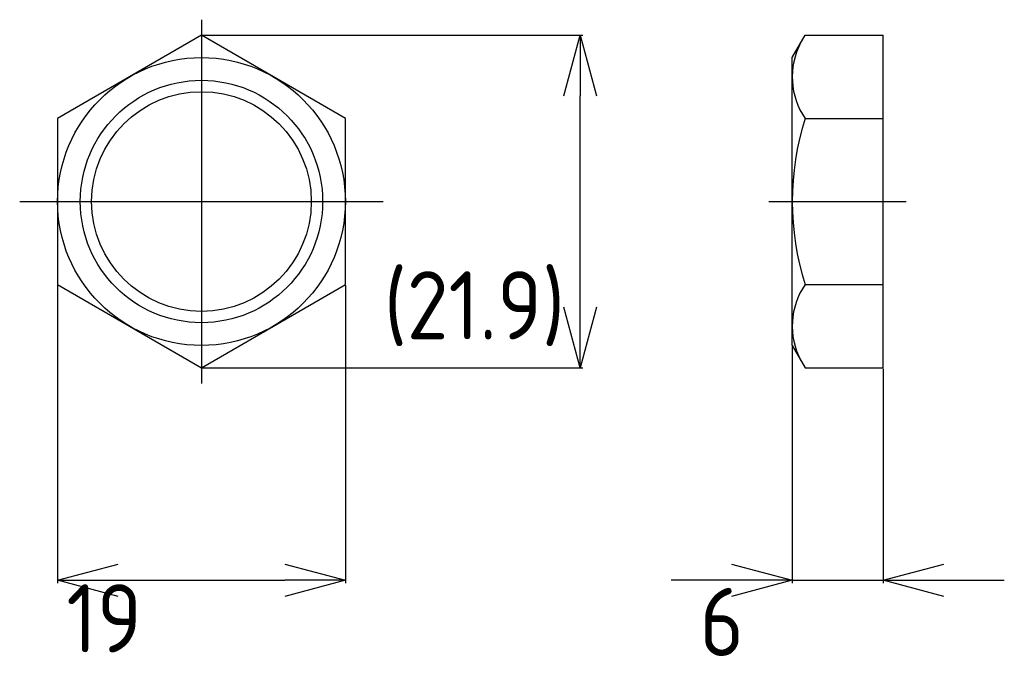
# Model space of a CAD drawing. Extents: x 93 to 340, y 133 to 211.
# Tile 1 of 5: x 93 to 158, y 154 to 197. Entities that reach past the tile are written whole.
import ezdxf

# ---------------------------------------------------------------- set-up
doc = ezdxf.new("R2010")
doc.units = 0
doc.linetypes.add('CENTER', pattern=[50.8, 31.75, -6.35, 6.35, -6.35])
doc.layers.get('0').update_dxf_attribs({"linetype": 'CONTINUOUS'})
doc.layers.get('DEFPOINTS').update_dxf_attribs({"linetype": 'CONTINUOUS'})
doc.layers.add('図形', color=7, linetype='CONTINUOUS')
doc.layers.add('寸法_文字', color=3, linetype='CONTINUOUS')
doc.styles.add('DIMENSION', font='isocp.shx', dxfattribs={"bigfont": 'bigfont.shx'})
doc.dimstyles.get("Standard").update_dxf_attribs({"dimtxt": 0.18, "dimasz": 0.18, "dimexe": 0.18, "dimexo": 0.0625, "dimgap": 0.09, "dimtad": 0, "dimtih": 1, "dimtoh": 1, "dimzin": 0, "dimcen": 0.09, "dimazin": 3, "dimtfac": 1, "dimtofl": 0, "dimtmove": 0, "dimatfit": 3})

# ---------------------------------------------------------------- blocks, each defined once
blk = doc.blocks.new('_OPEN30')
at = {"color": 0, "linetype": 'BYBLOCK'}
for p, q in [((-1, 0.268), (0, 0)), ((0, 0), (-1, -0.268)), ((0, 0), (-1, 0))]:
    blk.add_line(p, q, dxfattribs=at)
blk = doc.blocks.new('*D40')
at = {"layer": 'DEFPOINTS', "color": 0}
for p in [(95.5, 179.515), (114.5, 179.515), (114.5, 160)]:
    blk.add_point(p, dxfattribs=at)
at = {"layer": '寸法_文字', "color": 0}
for p, q in [((95.5, 179.453), (95.5, 159.82)), ((114.5, 179.453), (114.5, 159.82)), ((99.5, 160), (110.5, 160))]:
    blk.add_line(p, q, dxfattribs=at)
at = {"layer": '寸法_文字', "color": 0, "xscale": 4, "yscale": 4, "zscale": 4, "rotation": 180}
blk.add_blockref('_OPEN30', (95.5, 160), dxfattribs=at)
at = {"layer": '寸法_文字', "color": 0, "xscale": 4, "yscale": 4, "zscale": 4}
blk.add_blockref('_OPEN30', (114.5, 160), dxfattribs=at)
at = {"layer": '寸法_文字', "style": 'DIMENSION'}
blk.add_text('19', height=4.5, dxfattribs=at).set_placement((96.08, 155.241))
blk = doc.blocks.new('*D41')
at = {"layer": 'DEFPOINTS', "color": 0}
for p in [(105, 195.97), (130, 195.97), (105, 174.03)]:
    blk.add_point(p, dxfattribs=at)
at = {"layer": '寸法_文字', "color": 0}
for p, q in [((105.062, 195.97), (130.18, 195.97)), ((130, 178.03), (130, 191.97)), ((105.062, 174.03), (130.18, 174.03))]:
    blk.add_line(p, q, dxfattribs=at)
at = {"layer": '寸法_文字', "color": 0, "xscale": 4, "yscale": 4, "zscale": 4}
for p, rotation in [((130, 195.97), 90), ((130, 174.03), 270)]:
    blk.add_blockref('_OPEN30', p, dxfattribs=dict(at, rotation=rotation))
at = {"layer": '寸法_文字', "style": 'DIMENSION'}
blk.add_text('(21.9)', height=4.5, dxfattribs=at).set_placement((117.039, 175.9))
blk = doc.blocks.new('*D42')
at = {"layer": 'DEFPOINTS', "color": 0}
for p in [(144, 175.5), (150, 174.03), (150, 160)]:
    blk.add_point(p, dxfattribs=at)
at = {"layer": '寸法_文字', "color": 0}
for p, q in [((144, 175.438), (144, 159.82)), ((150, 173.968), (150, 159.82)), ((140, 160), (136, 160)), ((154, 160), (158, 160))]:
    blk.add_line(p, q, dxfattribs=at)
at = {"layer": '寸法_文字', "color": 0, "xscale": 4, "yscale": 4, "zscale": 4}
blk.add_blockref('_OPEN30', (144, 160), dxfattribs=at)
at = {"layer": '寸法_文字', "color": 0, "xscale": 4, "yscale": 4, "zscale": 4, "rotation": 180}
blk.add_blockref('_OPEN30', (150, 160), dxfattribs=at)
at = {"layer": '寸法_文字', "style": 'DIMENSION'}
blk.add_text('6', height=4.5, dxfattribs=at).set_placement((137.89, 155.004))

msp = doc.modelspace()

# ---------------------------------------------------------------- linework, layer by layer
at = {"layer": '図形', "color": 3, "linetype": 'CENTER'}
for p, q in [((105, 197), (105, 173)), ((105, 197), (105, 173)), ((93, 185), (117, 185)), ((93, 185), (117, 185)), ((142.45, 185), (151.523, 185))]:
    msp.add_line(p, q, dxfattribs=at)
at = {"layer": '図形'}
for p, q in [((105, 195.97), (95.5, 190.485)), ((114.5, 190.485), (105, 195.97)), ((144, 194.5), (144.849, 195.97)), ((144.849, 195.97), (150, 195.97)), ((150, 174.03), (150, 195.97)), ((144, 175.5), (144, 194.5)), ((95.5, 190.485), (95.5, 179.515)), ((114.5, 179.515), (114.5, 190.485)), ((144.849, 190.485), (150, 190.485)), ((95.5, 179.515), (105, 174.03)), ((105, 174.03), (114.5, 179.515)), ((144.849, 179.515), (150, 179.515)), ((144, 175.5), (144.849, 174.03)), ((144.849, 174.03), (150, 174.03))]:
    msp.add_line(p, q, dxfattribs=at)
for radius in [9.5, 7.25]:
    msp.add_circle((105, 185), radius, dxfattribs=at)
at = {"layer": '図形', "color": 3}
msp.add_circle((105, 185), 8, dxfattribs=at)
at = {"layer": '図形'}
for centre, radius, start, end in [((148.827, 193.216), 4.826, 152.24603, 214.4688), ((162.151, 185), 18.151, 162.41205, 197.58795), ((148.827, 176.784), 4.826, 145.5312, 207.75397)]:
    msp.add_arc(centre, radius, start, end, dxfattribs=at)
at = {"layer": '寸法_文字'}
msp.add_line((144, 160), (150, 160), dxfattribs=at)

# ---------------------------------------------------------------- dimensions: what is measured, and where the dimension line sits
dim = msp.add_linear_dim(base=(130, 195.97), p1=(105, 174.03), p2=(105, 195.97), angle=90, dimstyle='Standard', override={"dimtxt": 4.5, "dimasz": 4, "dimdec": 1, "dimpost": '(<>)', "dimblk1": 'OPEN30', "dimblk2": 'OPEN30', "dimsah": 1, "dimclrt": 256}, dxfattribs=at)
dim.commit()
dim.dimension.update_dxf_attribs({"geometry": '*D41', "text_midpoint": (126.039, 183.865), "dimtype": 128, "text_rotation": 90})
for base, p1, p2, override, picture, middle in [((114.5, 160), (95.5, 179.515), (114.5, 179.515), {"dimtxt": 4.5, "dimasz": 4, "dimdec": 0, "dimblk1": 'OPEN30', "dimblk2": 'OPEN30', "dimsah": 1, "dimclrt": 256}, '*D40', (105.08, 163.206)), ((150, 160), (144, 175.5), (150, 174.03), {"dimtxt": 4.5, "dimasz": 4, "dimdec": 0, "dimblk1": 'OPEN30', "dimblk2": 'OPEN30', "dimsah": 1, "dimdle": 2, "dimclrt": 256}, '*D42', (146.89, 162.969))]:
    dim = msp.add_linear_dim(base=base, p1=p1, p2=p2, dimstyle='Standard', override=override, dxfattribs=at)
    dim.commit()
    dim.dimension.update_dxf_attribs({"geometry": picture, "text_midpoint": middle, "dimtype": 128})

doc.saveas('drawing.dxf')
